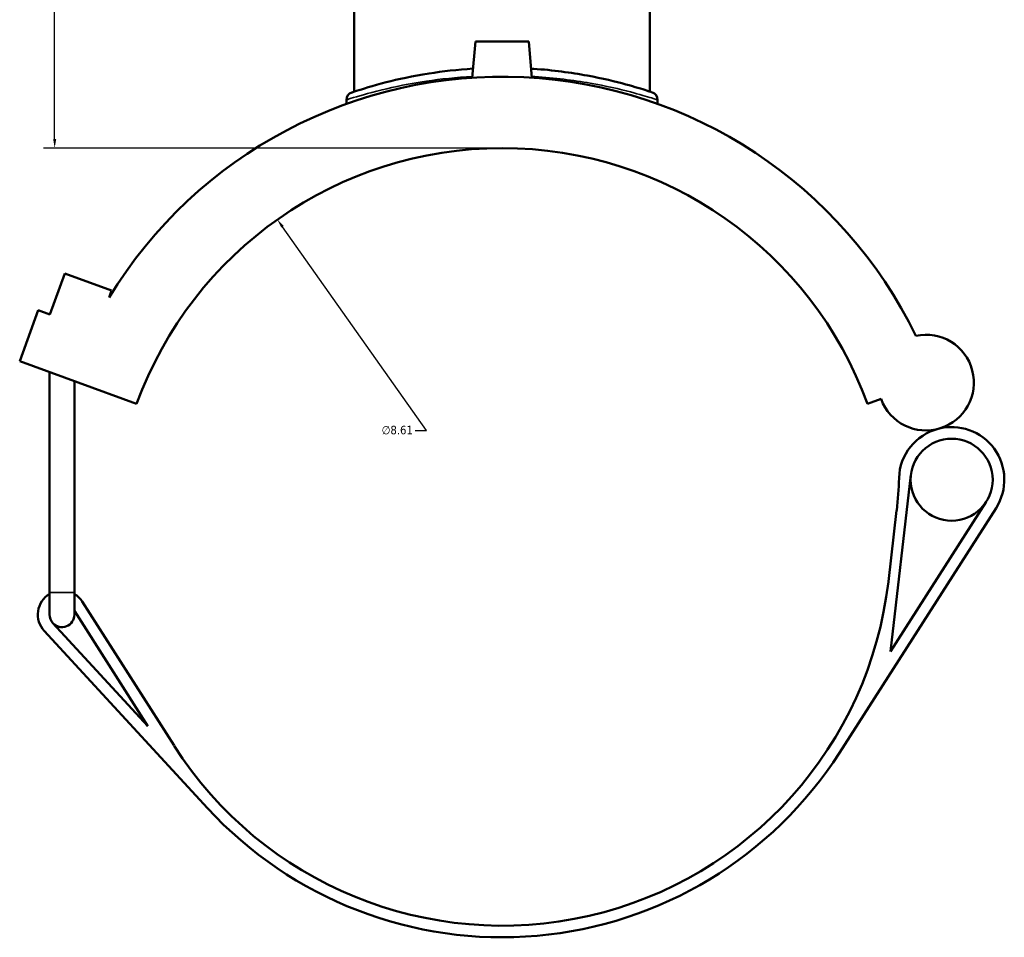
# Model space of a CAD drawing. Header units: inches. Extents: x -1.6 to 50.3, y -2 to 48.9.
# Tile 3 of 8: x 13.6 to 24.5, y 10.1 to 20.2. Entities that reach past the tile are written whole.
import ezdxf

# ---------------------------------------------------------------- set-up
doc = ezdxf.new("R2010")
doc.units = ezdxf.units.IN
doc.header["$MEASUREMENT"] = 0
for name, color, linetype, lineweight in [('Dimension (ANSI)', 7, 'Continuous', 25), ('Visible (ANSI)', 7, 'Continuous', 50), ('Visible Narrow (ANSI)', 7, 'Continuous', 35)]:
    doc.layers.add(name, color=color, linetype=linetype, lineweight=lineweight)
doc.styles.add('Note Text (ANSI)', font='tahoma.ttf')
doc.dimstyles.new('Default (ANSI)', dxfattribs={"dimtxt": 0.094488, "dimasz": 0.098425, "dimexe": 0.125, "dimexo": 0.0625, "dimgap": 0.031496, "dimtad": 0, "dimtih": 1, "dimtoh": 1, "dimrnd": 1e-08, "dimzin": 4, "dimdsep": 46, "dimtxsty": 'Note Text (ANSI)', "dimcen": 0.09, "dimdle": 0.393701, "dimclrd": 256, "dimclre": 256, "dimclrt": 5, "dimadec": 0, "dimazin": 1, "dimtfac": 1, "dimtofl": 0, "dimtmove": 0, "dimatfit": 3, "dimfxl": 1, "dimtolj": 1, "dimtzin": 4, "dimlwd": -1, "dimlwe": -1, "dimarcsym": 0})

# ---------------------------------------------------------------- blocks, each defined once
blk = doc.blocks.new('*D8')
at = {"layer": 'Defpoints', "color": 0, "transparency": 16777216}
for p in [(16.424, 18.019), (21.399, 10.992)]:
    blk.add_point(p, dxfattribs=at)
at = {"layer": 'Dimension (ANSI)', "transparency": 16777216}
for p, q in [((18.077, 15.684), (16.481, 17.939)), ((17.95, 15.684), (18.077, 15.684))]:
    blk.add_line(p, q, dxfattribs=at)
blk.add_solid([(16.495, 17.948), (16.468, 17.929), (16.424, 18.019)], dxfattribs=at)
at = {"layer": 'Dimension (ANSI)', "color": 5, "transparency": 16777216, "insert": (17.579, 15.735), "char_height": 0.0945, "attachment_point": 1, "style": 'Note Text (ANSI)'}
blk.add_mtext('\\A1;∅8.61', dxfattribs=at)
blk = doc.blocks.new('*D10')
at = {"layer": 'Defpoints', "color": 0, "transparency": 16777216}
for p in [(13.959, 25.78), (18.31, 25.78), (18.912, 18.81)]:
    blk.add_point(p, dxfattribs=at)
at = {"layer": 'Dimension (ANSI)', "transparency": 16777216}
for p, q in [((18.248, 25.78), (13.834, 25.78)), ((13.959, 25.682), (13.959, 22.376)), ((13.959, 18.909), (13.959, 22.215)), ((18.849, 18.81), (13.834, 18.81))]:
    blk.add_line(p, q, dxfattribs=at)
for points in [[(13.943, 25.682), (13.976, 25.682), (13.959, 25.78)], [(13.943, 18.909), (13.976, 18.909), (13.959, 18.81)]]:
    blk.add_solid(points, dxfattribs=at)
at = {"layer": 'Dimension (ANSI)', "color": 5, "transparency": 16777216, "insert": (13.838, 22.345), "char_height": 0.0945, "attachment_point": 1, "style": 'Note Text (ANSI)'}
blk.add_mtext('\\A1;6.97', dxfattribs=at)

msp = doc.modelspace()

# ---------------------------------------------------------------- linework, layer by layer
at = {"layer": 'Visible (ANSI)'}
for p, q in [((17.276, 19.435), (17.276, 20.471)), ((20.548, 19.435), (20.548, 20.471)), ((18.617, 19.991), (18.581, 19.588)), ((19.207, 19.991), (18.617, 19.991)), ((19.207, 19.991), (19.242, 19.588)), ((17.19, 19.344), (17.19, 19.299)), ((20.634, 19.344), (20.634, 19.299)), ((13.907, 16.968), (14.072, 17.421)), ((14.072, 17.421), (14.59, 17.233)), ((14.59, 17.233), (14.562, 17.157)), ((13.572, 16.449), (13.778, 17.015)), ((13.778, 17.015), (13.907, 16.968)), ((13.572, 16.449), (14.866, 15.978)), ((13.902, 13.887), (13.902, 16.329)), ((14.178, 13.887), (14.178, 16.228)), ((22.957, 15.978), (23.107, 16.032)), ((23.212, 13.237), (23.438, 15.19)), ((24.271, 14.893), (23.212, 13.237)), ((22.647, 12.115), (24.38, 14.823)), ((23.28, 14.798), (23.188, 14.009)), ((13.902, 13.887), (13.902, 13.644)), ((14.178, 13.644), (14.178, 13.887)), ((15.281, 12.193), (14.265, 13.788)), ((14.178, 13.684), (14.989, 12.41)), ((14.989, 12.41), (13.938, 13.551)), ((13.843, 13.463), (15.65, 11.502))]:
    msp.add_line(p, q, dxfattribs=at)
msp.add_circle((23.889, 15.138), 0.454, dxfattribs=at)
for centre, radius, start, end in [((18.912, 14.505), 5.094, 25.914, 148.6351), ((17.276, 19.344), 0.0861, 108.6809, 180), ((20.548, 19.344), 0.0861, 0, 71.3191), ((18.912, 14.505), 4.305, 20, 160), ((23.605, 16.213), 0.53, 200, 102.1064), ((23.889, 15.138), 0.583, 104.8062, 178.1539), ((23.889, 15.138), 0.583, 327.3837, 104.8062), ((19.004, 15.295), 4.305, 353.3773, 358.1539), ((18.912, 14.505), 4.305, 212.4912, 353.3773), ((14.04, 13.644), 0.267, 121.073, 222.639), ((14.04, 13.644), 0.267, 32.4912, 58.927), ((14.04, 13.644), 0.138, 180, 222.639), ((14.04, 13.644), 0.138, 222.639, 0), ((18.912, 14.505), 4.434, 222.639, 327.3837)]:
    msp.add_arc(centre, radius, start, end, dxfattribs=at)
for points, knots in [([(18.59, 19.689), (18.419, 19.678), (18.254, 19.659), (17.922, 19.607), (17.761, 19.572), (17.473, 19.498), (17.36, 19.462), (17.266, 19.431), (17.249, 19.425), (17.248, 19.425)], [20.754144, 20.754144, 20.754144, 20.754144, 22.076117, 22.076117, 23.663197, 23.663197, 25.539904, 25.539904, 26.580947, 26.580947, 26.580947, 26.580947]), ([(20.575, 19.425), (20.575, 19.425), (20.554, 19.433), (20.462, 19.463), (20.384, 19.487), (20.168, 19.546), (20.022, 19.582), (19.677, 19.645), (19.475, 19.673), (19.253, 19.688), (19.243, 19.688), (19.234, 19.689)], [13.290474, 13.290474, 13.290474, 13.290474, 14.464945, 14.464945, 15.829606, 15.829606, 17.393462, 17.393462, 19.043409, 19.043409, 19.117285, 19.117285, 19.117285, 19.117285])]:
    msp.add_open_spline(points, degree=3, knots=knots, dxfattribs=at)
at = {"layer": 'Visible Narrow (ANSI)'}
msp.add_line((13.904, 13.887), (14.176, 13.887), dxfattribs=at)
msp.add_arc((20.548, 19.344), 0.0861, 3.566, 67.7532, dxfattribs=at)
for points, knots in [([(17.19, 19.344), (17.19, 19.344), (17.208, 19.35), (17.305, 19.38), (17.423, 19.416), (17.72, 19.488), (17.887, 19.522), (18.232, 19.574), (18.405, 19.593), (18.583, 19.603)], [-26.580947, -26.580947, -26.580947, -26.580947, -25.539904, -25.539904, -23.663197, -23.663197, -22.076117, -22.076117, -20.744627, -20.744627, -20.744627, -20.744627]), ([(19.241, 19.603), (19.252, 19.603), (19.263, 19.602), (19.494, 19.587), (19.704, 19.56), (20.061, 19.498), (20.213, 19.463), (20.436, 19.404), (20.516, 19.38), (20.611, 19.351), (20.634, 19.344), (20.634, 19.344)], [-19.126802, -19.126802, -19.126802, -19.126802, -19.043409, -19.043409, -17.393462, -17.393462, -15.829606, -15.829606, -14.464945, -14.464945, -13.290474, -13.290474, -13.290474, -13.290474])]:
    msp.add_open_spline(points, degree=3, knots=knots, dxfattribs=at)

# ---------------------------------------------------------------- dimensions: what is measured, and where the dimension line sits
at = {"layer": 'Dimension (ANSI)'}
dim = msp.add_linear_dim(base=(13.959, 25.78), p1=(18.912, 18.81), p2=(18.31, 25.78), angle=90, dimstyle='Default (ANSI)', override={"dimgap": 0.031496, "dimdec": 2, "dimtol": 0, "dimlim": 0, "dimtp": 0, "dimtm": 0, "dimtdec": 2, "dimatfit": 1}, dxfattribs=at)
dim.commit()
dim.dimension.update_dxf_attribs({"geometry": '*D10', "text_midpoint": (13.959, 22.295), "dimtype": 160})
dim = msp.add_diameter_dim_2p(p1=(21.399, 10.992), p2=(16.424, 18.019), dimstyle='Default (ANSI)', override={"dimgap": 0.031496, "dimdec": 2, "dimlfac": 1, "dimtol": 0, "dimlim": 0, "dimtp": 0, "dimtm": 0, "dimtdec": 2}, dxfattribs=at)
dim.commit()
dim.dimension.update_dxf_attribs({"geometry": '*D8', "text_midpoint": (17.749, 15.684), "dimtype": 163})

doc.saveas('drawing.dxf')
